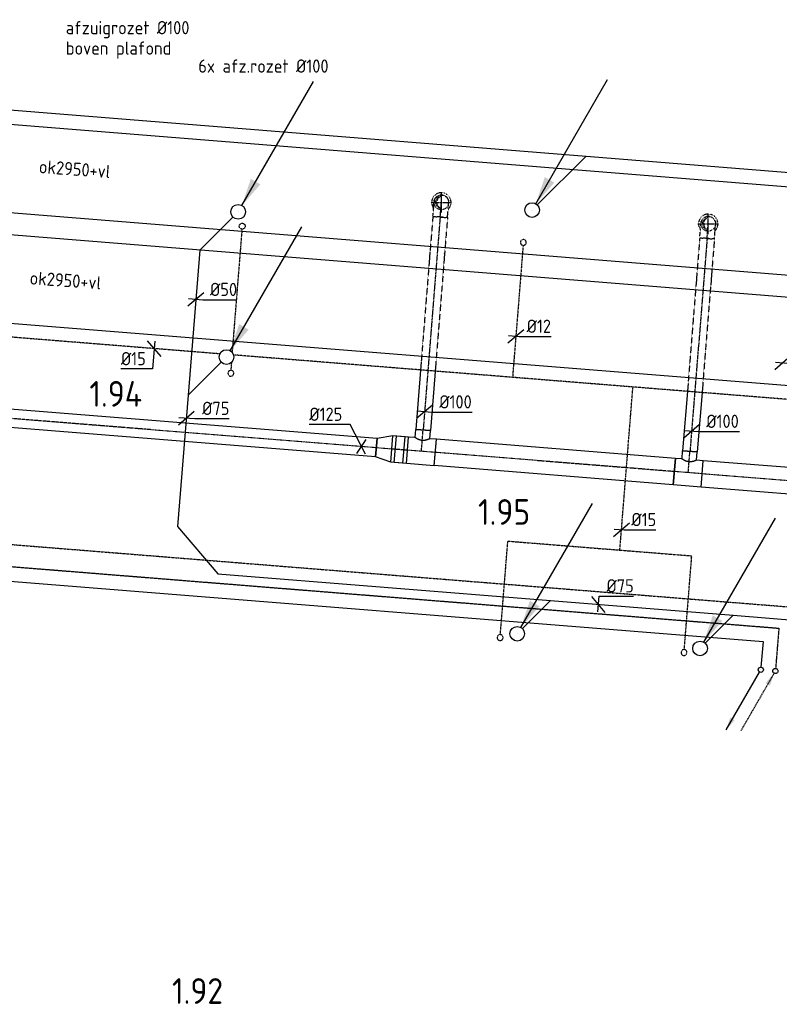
# Model space of a CAD drawing. Header units: millimetres. Extents: x -2733 to 48660, y -299 to 65852.
# Tile 43 of 44: x 10274 to 15446, y 58309 to 65012. Entities that reach past the tile are written whole.
import ezdxf

# ---------------------------------------------------------------- set-up
doc = ezdxf.new("R2010")
doc.units = ezdxf.units.MM
for name, pattern in [('2322107', [2000, 1000, 1000]), ('2322107_a', [2000, 1000, 1000]), ('2322108', [7, 5, -2]), ('2322108_a', [7, 5, -2]), ('2322109', [10, 5, -2, 1, -2]), ('2322121', [2000, 1000, 1000]), ('2322121_a', [2000, 1000, 1000]), ('CENTER2', [28.575, 19.05, -3.175, 3.175, -3.175]), ('SMALL_DASH', [1.5, 0.5, -1])]:
    doc.linetypes.add(name, pattern=pattern)
for name, color, linetype in [('bTuwkundig', 7, 'Continuous'), ('WL524---', 4, '2322121'), ('WL531---', 5, '2322109'), ('WL561---_AANVOER', 1, '2322107'), ('WL561---_RETOUR', 5, '2322108'), ('WL570---_RETOUR_D', 4, 'Continuous'), ('WL570---_RETOUR_HL', 1, 'CENTER2'), ('WL570---_RETOUR_RST', 4, 'Continuous'), ('WL570---_TOEVOER_D', 3, 'Continuous'), ('WM524---', 1, 'Continuous'), ('WM531---', 1, 'Continuous'), ('WM570---', 1, 'Continuous'), ('WM570---_RETOUR', 1, 'Continuous'), ('WM570---_TOEVOER', 1, 'Continuous')]:
    doc.layers.add(name, color=color, linetype=linetype)
doc.styles.add('STABICAD-018', font='ISOCP.SHX', dxfattribs={"height": 90})
doc.styles.add('STABICAD-035', font='ISOCP.SHX', dxfattribs={"height": 175})

# ---------------------------------------------------------------- blocks, each defined once
blk = doc.blocks.new('*U715')
at = {"color": 0, "linetype": 'Continuous'}
for p, q in [((5, 300, -3125), (9064.5, 300, -3125)), ((5, -300, -3125), (9064.5, -300, -3125))]:
    blk.add_line(p, q, dxfattribs=at)
at = {"layer": 'WL570---_TOEVOER_D', "color": 2, "style": 'STABICAD-018'}
for tag in ['SECTIONCODE', 'CODE', 'POSITIONCODE']:
    blk.add_attdef(tag, (9549, 63300.5, 3125), '', height=1.8, dxfattribs=at)
blk = doc.blocks.new('*U718')
at = {"color": 0, "linetype": 'Continuous'}
for p, q in [((5, 300, -3125), (9854.2, 300, -3125)), ((5, -300, -3125), (9854.2, -300, -3125))]:
    blk.add_line(p, q, dxfattribs=at)
at = {"layer": 'WL570---_TOEVOER_D', "color": 2, "style": 'STABICAD-018'}
for tag, p in [('CODE', (9330.9, 64070.4, 3125)), ('SECTIONCODE', (13758.8, 63865.4, 3125)), ('POSITIONCODE', (13897.8, 63854.2, 3125))]:
    blk.add_attdef(tag, p, '', height=1.8, dxfattribs=at)
blk = doc.blocks.new('*U797')
at = {"color": 0, "linetype": 'Continuous'}
for p, q in [((-53.8, -45.8), (53.8, 45.8)), ((-49.8, 4), (58, -4.7)), ((58, -4.7), (291.8, -4.7))]:
    blk.add_line(p, q, dxfattribs=at)
at = {"color": 0, "linetype": 'Continuous', "style": 'STABICAD-018'}
blk.add_text('%%c75', height=90, dxfattribs=at).set_placement((108, 20.3))
at = {"layer": 'WL570---_TOEVOER_D', "color": 2, "style": 'STABICAD-018'}
blk.add_attdef('CODE', (11408.6, 62300.6), '', height=1.8, dxfattribs=at)
blk = doc.blocks.new('*U796')
at = {"color": 0, "linetype": 'Continuous'}
for p, q in [((-53.8, -45.8), (53.8, 45.8)), ((-49.8, 4), (46.7, -3.7)), ((46.7, -3.7), (276.7, -3.7))]:
    blk.add_line(p, q, dxfattribs=at)
at = {"color": 0, "linetype": 'Continuous', "style": 'STABICAD-018'}
blk.add_text('%%c50', height=90, dxfattribs=at).set_placement((96.7, 21.3))
at = {"layer": 'WL570---_TOEVOER_D', "color": 2, "style": 'STABICAD-018'}
blk.add_attdef('CODE', (11473.5, 63109.3), '', height=1.8, dxfattribs=at)
blk = doc.blocks.new('*U795')
at = {"color": 0, "linetype": 'Continuous'}
for p, q in [((45.8, -53.8), (-45.8, 53.8)), ((-4, -49.8), (4.6, 56.7)), ((4.6, 56.7), (238.3, 56.7))]:
    blk.add_line(p, q, dxfattribs=at)
at = {"color": 0, "linetype": 'Continuous', "style": 'STABICAD-018'}
blk.add_text('%%c75', height=90, dxfattribs=at).set_placement((54.6, 81.7))
at = {"layer": 'WL570---_TOEVOER_D', "color": 2, "style": 'STABICAD-018'}
blk.add_attdef('CODE', (14214.7, 61031.2), '', height=1.8, dxfattribs=at)
blk = doc.blocks.new('*U713')
at = {"linetype": '2322121'}
blk.add_hatch(color=2, dxfattribs=at).paths.add_polyline_path([(25, 43.3), (86.3, 224.4), (151.2, 186.9)], flags=0)
at = {"color": 2, "linetype": '2322121_a'}
blk.add_line((25, 43.3, 3000), (512.5, 887.7, 3000), dxfattribs=at)
at = {"color": 0, "linetype": '2322121'}
blk.add_line((0, 0), (0, 0, 3000), dxfattribs=at)
blk.add_circle((0, 0, 3000), 50, dxfattribs=at)
at = {"color": 2, "linetype": '2322121'}
blk.add_circle((0, 0, 3000), 50, dxfattribs=at)
at = {"layer": 'WL570---_TOEVOER_D', "color": 2, "style": 'STABICAD-018'}
for tag, p in [('SECTIONCODE', (13661.5, 60981.6, 1499.5)), ('CODE', (13661.5, 60931.6)), ('POSITIONCODE', (13661.5, 60981.6, 1499.5)), ('FLOORCODE', (13711.5, 60831.6))]:
    blk.add_attdef(tag, p, '', height=1.8, dxfattribs=at)
blk = doc.blocks.new('*U712')
at = {"linetype": '2322121'}
blk.add_hatch(color=2, dxfattribs=at).paths.add_polyline_path([(25, 43.3), (86.3, 224.4), (151.2, 186.9)], flags=0)
at = {"color": 2, "linetype": '2322121_a'}
blk.add_line((25, 43.3, 3000), (512.5, 887.7, 3000), dxfattribs=at)
at = {"color": 0, "linetype": '2322121'}
blk.add_line((0, 0), (0, 0, 3000), dxfattribs=at)
blk.add_circle((0, 0, 3000), 50, dxfattribs=at)
at = {"color": 2, "linetype": '2322121'}
blk.add_circle((0, 0, 3000), 50, dxfattribs=at)
at = {"layer": 'WL570---_TOEVOER_D', "color": 2, "style": 'STABICAD-018'}
for tag, p in [('SECTIONCODE', (14906.4, 60881.7, 1499.5)), ('POSITIONCODE', (14906.4, 60881.7, 1499.5)), ('CODE', (14906.4, 60831.7)), ('FLOORCODE', (14956.4, 60731.7))]:
    blk.add_attdef(tag, p, '', height=1.8, dxfattribs=at)
blk = doc.blocks.new('*U710')
at = {"linetype": '2322121'}
blk.add_hatch(color=2, dxfattribs=at).paths.add_polyline_path([(25, 43.3), (86.3, 224.4), (151.2, 186.9)], flags=0)
at = {"color": 2, "linetype": '2322121_a'}
blk.add_line((25, 43.3, 3000), (512.5, 887.7, 3000), dxfattribs=at)
at = {"color": 0, "linetype": '2322121'}
blk.add_line((0, 0), (0, 0, 3000), dxfattribs=at)
blk.add_circle((0, 0, 3000), 50, dxfattribs=at)
at = {"color": 2, "linetype": '2322121'}
blk.add_circle((0, 0, 3000), 50, dxfattribs=at)
at = {"layer": 'WL570---_TOEVOER_D', "color": 2, "style": 'STABICAD-018'}
for tag, p in [('SECTIONCODE', (11761.8, 63853.8, 1499.5)), ('POSITIONCODE', (11761.8, 63853.8, 1499.5)), ('CODE', (11761.8, 63803.8)), ('FLOORCODE', (11811.8, 63703.8))]:
    blk.add_attdef(tag, p, '', height=1.8, dxfattribs=at)
blk = doc.blocks.new('*U711')
at = {"linetype": '2322121'}
blk.add_hatch(color=2, dxfattribs=at).paths.add_polyline_path([(25, 43.3), (86.3, 224.4), (151.2, 186.9)], flags=0)
at = {"color": 2, "linetype": '2322121_a'}
blk.add_line((25, 43.3, 3000), (512.5, 887.7, 3000), dxfattribs=at)
at = {"color": 0, "linetype": '2322121'}
blk.add_line((0, 0), (0, 0, 3000), dxfattribs=at)
blk.add_circle((0, 0, 3000), 50, dxfattribs=at)
at = {"color": 2, "linetype": '2322121'}
blk.add_circle((0, 0, 3000), 50, dxfattribs=at)
at = {"layer": 'WL570---_TOEVOER_D', "color": 2, "style": 'STABICAD-018'}
for tag, p in [('SECTIONCODE', (11682.5, 62865, 1499.5)), ('CODE', (11682.5, 62815)), ('POSITIONCODE', (11682.5, 62865, 1499.5)), ('FLOORCODE', (11732.5, 62715))]:
    blk.add_attdef(tag, p, '', height=1.8, dxfattribs=at)
blk = doc.blocks.new('*U709')
at = {"color": 0, "linetype": '2322121'}
blk.add_line((0, 0), (468.9, 0, 0), dxfattribs=at)
at = {"layer": 'WL570---_TOEVOER_D', "color": 2, "style": 'STABICAD-018'}
for tag, p in [('SECTIONCODE', (13857.7, 64022.9, 0)), ('POSITIONCODE', (13857.7, 64022.9, 0)), ('CODE', (13798.3, 63751.4, 0))]:
    blk.add_attdef(tag, p, '', height=1.8, dxfattribs=at)
blk = doc.blocks.new('*U702')
at = {"linetype": '2322121'}
blk.add_hatch(color=2, dxfattribs=at).paths.add_polyline_path([(25, 43.3), (86.3, 224.4), (151.2, 186.9)], flags=0)
at = {"color": 2, "linetype": '2322121_a'}
blk.add_line((25, 43.3, 3000), (512.5, 887.7, 3000), dxfattribs=at)
at = {"color": 0, "linetype": '2322121'}
blk.add_line((0, 0), (0, 0, 3000), dxfattribs=at)
blk.add_circle((0, 0, 3000), 50, dxfattribs=at)
at = {"color": 2, "linetype": '2322121'}
blk.add_circle((0, 0, 3000), 50, dxfattribs=at)
at = {"layer": 'WL570---_TOEVOER_D', "color": 2, "style": 'STABICAD-018'}
for tag, p in [('SECTIONCODE', (13762.9, 63866, 1499.5)), ('CODE', (13762.9, 63816)), ('POSITIONCODE', (13762.9, 63866, 1499.5)), ('FLOORCODE', (13812.9, 63716))]:
    blk.add_attdef(tag, p, '', height=1.8, dxfattribs=at)
blk = doc.blocks.new('*U701')
at = {"linetype": '2322107'}
blk.add_hatch(color=2, dxfattribs=at).paths.add_polyline_path([(-236.2, -409.2), (-207.7, -324.7), (-177.3, -342.2)], flags=0)
at = {"color": 0, "linetype": '2322107'}
blk.add_line((0, 0), (0, 0, 1), dxfattribs=at)
at = {"color": 2, "linetype": '2322107_a'}
blk.add_line((-236.2, -409.2, 1), (-8.8, -15.2, 1), dxfattribs=at)
at = {"color": 2, "linetype": '2322107'}
blk.add_circle((0, 0, 1), 17.5, dxfattribs=at)
at = {"layer": 'WL570---_TOEVOER_D', "color": 2, "style": 'STABICAD-018'}
for tag, p in [('SECTIONCODE', (15319.4, 60736.3, 149)), ('POSITIONCODE', (15319.4, 60736.3, 149)), ('CODE', (15319.4, 60686.3, -1)), ('FLOORCODE', (15369.4, 60586.3, -1))]:
    blk.add_attdef(tag, p, '', height=1.2, dxfattribs=at)
blk = doc.blocks.new('*U705')
at = {"linetype": '2322108'}
blk.add_hatch(color=2, dxfattribs=at).paths.add_polyline_path([(-8.8, -15.2), (-37.3, -99.7), (-67.7, -82.2)], flags=0)
at = {"color": 0, "linetype": '2322108'}
blk.add_line((0, 0), (0, 0, 1), dxfattribs=at)
at = {"color": 2, "linetype": '2322108_a'}
blk.add_line((-8.8, -15.2, 1), (-236.2, -409.2, 1), dxfattribs=at)
at = {"color": 2, "linetype": '2322108'}
blk.add_circle((0, 0, 1), 17.5, dxfattribs=at)
at = {"layer": 'WL570---_TOEVOER_D', "color": 2, "style": 'STABICAD-018'}
for tag, p in [('SECTIONCODE', (15419.1, 60728.3, 149)), ('POSITIONCODE', (15419.1, 60728.3, 149)), ('CODE', (15419.1, 60678.3, -1)), ('FLOORCODE', (15469.1, 60578.3, -1))]:
    blk.add_attdef(tag, p, '', height=1.2, dxfattribs=at)
blk = doc.blocks.new('*U740')
at = {"color": 2, "linetype": 'SMALL_DASH'}
for p, q in [((0, 50, -2750), (244.1, 50, -2750)), ((0, -50, -2750), (0, 50, -2750)), ((314.1, 50, -2750), (994.1, 50, -2750)), ((0, -50, -2750), (244.1, -50, -2750)), ((314.1, -50, -2750), (994.1, -50, -2750))]:
    blk.add_line(p, q, dxfattribs=at)
at = {"color": 0, "linetype": 'SMALL_DASH'}
for p, q in [((244.1, 50, -2750), (243.1, 50, -2750)), ((314.1, 50, -2750), (315.1, 50, -2750)), ((994.1, 50, -2750), (993.1, 50, -2750)), ((244.1, -50, -2750), (243.1, -50, -2750)), ((314.1, -50, -2750), (315.1, -50, -2750)), ((994.1, -50, -2750), (993.1, -50, -2750))]:
    blk.add_line(p, q, dxfattribs=at)
at = {"color": 0, "linetype": 'Continuous'}
for p, q in [((244.1, 50, -2750), (314.1, 50, -2750)), ((994.1, 50, -2750), (1453.9, 50, -2750)), ((1453.9, 50, -2750), (1453.9, -50, -2750)), ((244.1, -50, -2750), (314.1, -50, -2750)), ((994.1, -50, -2750), (1453.9, -50, -2750))]:
    blk.add_line(p, q, dxfattribs=at)
at = {"layer": 'WL570---_RETOUR_HL', "linetype": 'CENTER2'}
blk.add_line((0, 0, -2750), (1453.9, 0, -2750), dxfattribs=at)
at = {"layer": 'WL570---_TOEVOER_D', "color": 2, "style": 'STABICAD-018'}
for tag in ['SECTIONCODE', 'CODE', 'POSITIONCODE']:
    blk.add_attdef(tag, (14953.8, 63522.7, 2750), '', height=1.8, dxfattribs=at)
blk = doc.blocks.new('*U739')
at = {"color": 2, "linetype": 'SMALL_DASH'}
for p, q in [((0, 50, -2750), (244, 50, -2750)), ((0, -50, -2750), (0, 50, -2750)), ((314, 50, -2750), (994, 50, -2750)), ((0, -50, -2750), (244, -50, -2750)), ((314, -50, -2750), (994, -50, -2750))]:
    blk.add_line(p, q, dxfattribs=at)
at = {"color": 0, "linetype": 'SMALL_DASH'}
for p, q in [((244, 50, -2750), (243, 50, -2750)), ((314, 50, -2750), (315, 50, -2750)), ((994, 50, -2750), (993, 50, -2750)), ((244, -50, -2750), (243, -50, -2750)), ((314, -50, -2750), (315, -50, -2750)), ((994, -50, -2750), (993, -50, -2750))]:
    blk.add_line(p, q, dxfattribs=at)
at = {"color": 0, "linetype": 'Continuous'}
for p, q in [((244, 50, -2750), (314, 50, -2750)), ((994, 50, -2750), (1454.3, 50, -2750)), ((1454.3, 50, -2750), (1454.3, -50, -2750)), ((244, -50, -2750), (314, -50, -2750)), ((994, -50, -2750), (1454.3, -50, -2750))]:
    blk.add_line(p, q, dxfattribs=at)
at = {"layer": 'WL570---_RETOUR_HL', "linetype": 'CENTER2'}
blk.add_line((0, 0, -2750), (1454.3, 0, -2750), dxfattribs=at)
at = {"layer": 'WL570---_TOEVOER_D', "color": 2, "style": 'STABICAD-018'}
for tag in ['CODE', 'SECTIONCODE', 'POSITIONCODE']:
    blk.add_attdef(tag, (13137, 63668.5, 2750), '', height=1.8, dxfattribs=at)
blk = doc.blocks.new('*U737')
at = {"color": 2, "linetype": 'SMALL_DASH'}
blk.add_arc((0, 0, -2400), 66, 314.66359, 216.1617, dxfattribs=at)
at = {"layer": 'WL570---_TOEVOER_D', "color": 2, "style": 'STABICAD-018'}
for tag, p in [('CODE', (14961.8, 63722.4, 2400)), ('SECTIONCODE', (14961.8, 63622.4, 2400)), ('MATERIALCODE', (14961.8, 63622.4, 2400)), ('POSITIONCODE', (14961.8, 63622.4, 2400)), ('FLOWPREFIX', (15184.3, 63582.4, 2400)), ('FLOW', (15206.8, 63582.4, 2400)), ('FLOWSUFFIX', (15229.3, 63582.4, 2400))]:
    blk.add_attdef(tag, p, '', height=1.8, dxfattribs=at)
at = {"layer": 'WL570---_TOEVOER_D', "color": 1, "style": 'STABICAD-018'}
blk.add_attdef('PRODUCTCODE', (14761.8, 63662.4, 2400), '', height=1.8, dxfattribs=at)
blk = doc.blocks.new('*U736')
at = {"color": 2, "linetype": 'SMALL_DASH'}
blk.add_arc((0, 0, -2400), 66, 314.66359, 216.1617, dxfattribs=at)
at = {"layer": 'WL570---_TOEVOER_D', "color": 1, "style": 'STABICAD-018'}
blk.add_attdef('PRODUCTCODE', (12945, 63808.2, 2400), '', height=1.8, dxfattribs=at)
at = {"layer": 'WL570---_TOEVOER_D', "color": 2, "style": 'STABICAD-018'}
for tag, p in [('CODE', (13145, 63868.2, 2400)), ('SECTIONCODE', (13145, 63768.2, 2400)), ('MATERIALCODE', (13145, 63768.2, 2400)), ('POSITIONCODE', (13145, 63768.2, 2400)), ('FLOWPREFIX', (13367.5, 63728.2, 2400)), ('FLOW', (13390, 63728.2, 2400)), ('FLOWSUFFIX', (13412.5, 63728.2, 2400))]:
    blk.add_attdef(tag, p, '', height=1.8, dxfattribs=at)
blk = doc.blocks.new('*U726')
at = {"color": 0, "linetype": 'Continuous'}
for p, q in [((0, 90, -2750), (1818.2, 90, -2750)), ((0, -90, -2750), (0, 90, -2750)), ((1818.2, 90, -2750), (1818.2, -90, -2750)), ((0, -90, -2750), (1818.2, -90, -2750))]:
    blk.add_line(p, q, dxfattribs=at)
at = {"layer": 'WL570---_RETOUR_HL', "linetype": 'CENTER2'}
blk.add_line((0, 0, -2750), (1818.2, 0, -2750), dxfattribs=at)
at = {"layer": 'WL570---_TOEVOER_D', "color": 2, "style": 'STABICAD-018'}
for tag in ['SECTIONCODE', 'CODE', 'POSITIONCODE']:
    blk.add_attdef(tag, (16733.3, 61775.2, 2750), '', height=1.8, dxfattribs=at)
blk = doc.blocks.new('*U724')
at = {"color": 0, "linetype": 'Continuous'}
for p, q in [((0, 90, -2750), (1632.1, 90, -2750)), ((0, -90, -2750), (0, 90, -2750)), ((1632.1, 90, -2750), (1632.1, -90, -2750)), ((0, -90, -2750), (1632.1, -90, -2750))]:
    blk.add_line(p, q, dxfattribs=at)
at = {"layer": 'WL570---_RETOUR_HL', "linetype": 'CENTER2'}
blk.add_line((0, 0, -2750), (1632.1, 0, -2750), dxfattribs=at)
at = {"layer": 'WL570---_TOEVOER_D', "color": 2, "style": 'STABICAD-018'}
for tag in ['CODE', 'SECTIONCODE', 'POSITIONCODE']:
    blk.add_attdef(tag, (14730.9, 61935.5, 2750), '', height=1.8, dxfattribs=at)
blk = doc.blocks.new('*U744')
at = {"color": 0, "linetype": 'Continuous'}
for p, q in [((-95.3, 90, -2750), (95.3, 90, -2750)), ((-95.3, 90, -2750), (-95.3, -90, -2750)), ((95.3, 90, -2750), (95.3, -90, -2750)), ((-95.3, -90, -2750), (-50, -90, -2750)), ((-50, -90, -2750), (-50, -146.1, -2750)), ((50, -90, -2750), (95.3, -90, -2750)), ((50, -90, -2750), (50, -146.1, -2750)), ((50, -146.1, -2750), (-50, -146.1, -2750))]:
    blk.add_line(p, q, dxfattribs=at)
blk.add_spline([(-49.7, -89.9, -2750), (-49, -89.4, -2750), (-47.7, -88.7, -2750), (-45.9, -87.8, -2750), (-43.7, -86.7, -2750), (-41, -85.3, -2750), (-37.9, -83.9, -2750), (-34.4, -82.4, -2750), (-30.6, -80.8, -2750), (-26.4, -79.4, -2750), (-22, -78, -2750), (-17.4, -76.8, -2750), (-12.5, -75.9, -2750), (-7.6, -75.2, -2750), (-2.5, -74.9, -2750), (2.5, -74.9, -2750), (7.6, -75.2, -2750), (12.5, -75.9, -2750), (17.4, -76.8, -2750), (22, -78, -2750), (26.4, -79.4, -2750), (30.6, -80.8, -2750), (34.4, -82.4, -2750), (37.9, -83.9, -2750), (41, -85.3, -2750), (43.7, -86.7, -2750), (45.9, -87.8, -2750), (47.7, -88.7, -2750), (49, -89.4, -2750), (49.7, -89.9, -2750), (50, -90, -2750)], degree=3, dxfattribs=at)
at = {"layer": 'WL570---_RETOUR_HL', "linetype": 'CENTER2'}
for p, q in [((0, 0, -2750), (0, -146.1, -2750)), ((-95.3, 0, -2750), (95.3, 0, -2750))]:
    blk.add_line(p, q, dxfattribs=at)
at = {"layer": 'WL570---_TOEVOER_D', "color": 2, "style": 'STABICAD-018'}
for tag in ['CODE', 'SECTIONCODE', 'POSITIONCODE']:
    blk.add_attdef(tag, (14825.9, 61927.8, 2750), '', height=1.8, dxfattribs=at)
blk = doc.blocks.new('*U746')
at = {"color": 0, "linetype": 'Continuous'}
for p, q in [((-95.3, 90, -2750), (95.3, 90, -2750)), ((-95.3, 90, -2750), (-95.3, -90, -2750)), ((95.3, 90, -2750), (95.3, -90, -2750)), ((-95.3, -90, -2750), (-50, -90, -2750)), ((-50, -90, -2750), (-50, -146.1, -2750)), ((50, -90, -2750), (95.3, -90, -2750)), ((50, -90, -2750), (50, -146.1, -2750)), ((50, -146.1, -2750), (-50, -146.1, -2750))]:
    blk.add_line(p, q, dxfattribs=at)
blk.add_spline([(-49.7, -89.9, -2750), (-49, -89.4, -2750), (-47.7, -88.7, -2750), (-45.9, -87.8, -2750), (-43.7, -86.7, -2750), (-41, -85.3, -2750), (-37.9, -83.9, -2750), (-34.4, -82.4, -2750), (-30.6, -80.8, -2750), (-26.4, -79.4, -2750), (-22, -78, -2750), (-17.4, -76.8, -2750), (-12.5, -75.9, -2750), (-7.6, -75.2, -2750), (-2.5, -74.9, -2750), (2.5, -74.9, -2750), (7.6, -75.2, -2750), (12.5, -75.9, -2750), (17.4, -76.8, -2750), (22, -78, -2750), (26.4, -79.4, -2750), (30.6, -80.8, -2750), (34.4, -82.4, -2750), (37.9, -83.9, -2750), (41, -85.3, -2750), (43.7, -86.7, -2750), (45.9, -87.8, -2750), (47.7, -88.7, -2750), (49, -89.4, -2750), (49.7, -89.9, -2750), (50, -90, -2750)], degree=3, dxfattribs=at)
at = {"layer": 'WL570---_RETOUR_HL', "linetype": 'CENTER2'}
for p, q in [((0, 0, -2750), (0, -146.1, -2750)), ((-95.3, 0, -2750), (95.3, 0, -2750))]:
    blk.add_line(p, q, dxfattribs=at)
at = {"layer": 'WL570---_TOEVOER_D', "color": 2, "style": 'STABICAD-018'}
for tag in ['CODE', 'SECTIONCODE', 'POSITIONCODE']:
    blk.add_attdef(tag, (13009, 62073.2, 2750), '', height=1.8, dxfattribs=at)
blk = doc.blocks.new('*U750')
at = {"color": 0, "linetype": 'Continuous'}
for p, q in [((-53.1, 90, -2750), (29.7, 90, -2750)), ((-53.1, 90, -2750), (-53.1, -90, -2750)), ((-29.7, 90, -2750), (53.1, 90, -2750)), ((-29.7, 90, -2750), (-29.7, -90, -2750)), ((29.7, 90, -2750), (29.7, -90, -2750)), ((53.1, 90, -2750), (53.1, -90, -2750)), ((-53.1, -90, -2750), (29.7, -90, -2750)), ((-29.7, -90, -2750), (53.1, -90, -2750))]:
    blk.add_line(p, q, dxfattribs=at)
at = {"layer": 'WL570---_RETOUR_HL', "linetype": 'CENTER2'}
blk.add_line((-53.1, 0, -2750), (53.1, 0, -2750), dxfattribs=at)
at = {"layer": 'WL570---_TOEVOER_D', "color": 2, "style": 'STABICAD-018'}
for tag in ['CODE', 'SECTIONCODE', 'POSITIONCODE']:
    blk.add_attdef(tag, (12861.1, 62085.1, 2750), '', height=1.8, dxfattribs=at)
blk = doc.blocks.new('*U756')
at = {"color": 0, "linetype": 'Continuous'}
for p, q in [((0, 90, -2750), (106.1, 62.5, -2750)), ((0, 90, -2750), (0, -90, -2750)), ((106.1, 62.5, -2750), (106.1, -62.5, -2750)), ((0, -90, -2750), (106.1, -62.5, -2750))]:
    blk.add_line(p, q, dxfattribs=at)
at = {"layer": 'WL570---_RETOUR_HL', "linetype": 'CENTER2'}
blk.add_line((0, 0, -2750), (106.1, 0, -2750), dxfattribs=at)
for centre in [(0, 0, -2750), (106.1, 0, -2750)]:
    blk.add_circle(centre, 0.0125, dxfattribs=at)
at = {"layer": 'WL570---_TOEVOER_D', "color": 2, "style": 'STABICAD-018'}
for tag, p in [('CODE', (12808.1, 62189.3, 2750)), ('SECTIONCODE', (12808.1, 62089.3, 2750)), ('POSITIONCODE', (12808.1, 62089.3, 2750))]:
    blk.add_attdef(tag, p, '', height=1.8, dxfattribs=at)
blk = doc.blocks.new('*U735')
at = {"color": 0, "linetype": 'Continuous'}
for p, q in [((0, 62.5, -2750), (3106.1, 62.5, -2750)), ((0, -62.5, -2750), (0, 62.5, -2750)), ((3106.1, 62.5, -2750), (3106.1, -62.5, -2750)), ((0, -62.5, -2750), (3106.1, -62.5, -2750))]:
    blk.add_line(p, q, dxfattribs=at)
at = {"layer": 'WL570---_RETOUR_HL', "linetype": 'CENTER2'}
blk.add_line((0, 0, -2750), (3106.1, 0, -2750), dxfattribs=at)
at = {"layer": 'WL570---_TOEVOER_D', "color": 2, "style": 'STABICAD-018'}
for tag in ['CODE', 'SECTIONCODE', 'POSITIONCODE']:
    blk.add_attdef(tag, (12702.4, 62097.8, 2750), '', height=1.8, dxfattribs=at)
blk = doc.blocks.new('*U695')
at = {"color": 2, "linetype": 'SMALL_DASH'}
for p, q in [((-100, 50, -2750), (-86.8, 50, -2750)), ((-100, -50, -2750), (-100, 50, -2750)), ((-86.8, 50, -2750), (-61.4, 50, -2750)), ((-61.4, 50, -2750), (-38.6, 50, -2750)), ((-38.6, 50, -2750), (-20, 50, -2750)), ((-20, 50, -2750), (-6.8, 50, -2750)), ((-6.8, 50, -2750), (0, 50, -2750)), ((-100, -50, -2750), (-86.8, -50, -2750)), ((-86.8, -50, -2750), (-61.4, -50, -2750)), ((-61.4, -50, -2750), (-38.6, -50, -2750)), ((-38.6, -50, -2750), (-20, -50, -2750)), ((-20, -50, -2750), (-6.8, -50, -2750)), ((-6.8, -50, -2750), (0, -50, -2750))]:
    blk.add_line(p, q, dxfattribs=at)
blk.add_arc((0, 0, -2750), 50, 270, 90, dxfattribs=at)
at = {"layer": 'WL570---_RETOUR_HL', "linetype": 'CENTER2'}
blk.add_line((-100, 0, -2750), (0, 0, -2750), dxfattribs=at)
at = {"layer": 'WL570---_TOEVOER_D', "color": 2, "style": 'STABICAD-018'}
for tag in ['CODE', 'SECTIONCODE', 'POSITIONCODE']:
    blk.add_attdef(tag, (13145, 63768.2, 2750), '', height=1.8, dxfattribs=at)
blk = doc.blocks.new('*U734')
at = {"layer": 'WL570---_RETOUR_HL', "linetype": 'CENTER2'}
for p, q in [((-5.6, 69.8), (5.6, -69.8)), ((69.8, 5.6), (-69.8, -5.6))]:
    blk.add_line(p, q, dxfattribs=at)
at = {"layer": 'WL570---_RETOUR_HL', "linetype": 'SMALL_DASH'}
blk.add_circle((0, 0, -2650), 50, dxfattribs=at)
at = {"layer": 'WL570---_RETOUR_HL', "linetype": 'CENTER2'}
blk.add_circle((0, 0, -2650), 0.0125, dxfattribs=at)
at = {"layer": 'WL570---_RETOUR_HL', "linetype": 'SMALL_DASH'}
for centre, radius, start, end in [((0, 0, -2650), 40, 274.58735, 94.58735), ((-9.5, -0.8, -2650), 41.1, 287.93853, 81.23618)]:
    blk.add_arc(centre, radius, start, end, dxfattribs=at)
at = {"layer": 'WL570---_TOEVOER_D', "color": 2, "style": 'STABICAD-018'}
for tag in ['CODE', 'SECTIONCODE', 'POSITIONCODE']:
    blk.add_attdef(tag, (13145, 63768.2, 2650), '', height=1.8, dxfattribs=at)
blk = doc.blocks.new('*U694')
at = {"color": 2, "linetype": 'SMALL_DASH'}
for p, q in [((-100, 50, -2750), (-86.8, 50, -2750)), ((-100, -50, -2750), (-100, 50, -2750)), ((-86.8, 50, -2750), (-61.4, 50, -2750)), ((-61.4, 50, -2750), (-38.6, 50, -2750)), ((-38.6, 50, -2750), (-20, 50, -2750)), ((-20, 50, -2750), (-6.8, 50, -2750)), ((-6.8, 50, -2750), (0, 50, -2750)), ((-100, -50, -2750), (-86.8, -50, -2750)), ((-86.8, -50, -2750), (-61.4, -50, -2750)), ((-61.4, -50, -2750), (-38.6, -50, -2750)), ((-38.6, -50, -2750), (-20, -50, -2750)), ((-20, -50, -2750), (-6.8, -50, -2750)), ((-6.8, -50, -2750), (0, -50, -2750))]:
    blk.add_line(p, q, dxfattribs=at)
blk.add_arc((0, 0, -2750), 50, 270, 90, dxfattribs=at)
at = {"layer": 'WL570---_RETOUR_HL', "linetype": 'CENTER2'}
blk.add_line((-100, 0, -2750), (0, 0, -2750), dxfattribs=at)
at = {"layer": 'WL570---_TOEVOER_D', "color": 2, "style": 'STABICAD-018'}
for tag in ['SECTIONCODE', 'CODE', 'POSITIONCODE']:
    blk.add_attdef(tag, (14961.8, 63622.4, 2750), '', height=1.8, dxfattribs=at)
blk = doc.blocks.new('*U723')
at = {"layer": 'WL570---_RETOUR_HL', "linetype": 'CENTER2'}
for p, q in [((-5.6, 69.8), (5.6, -69.8)), ((69.8, 5.6), (-69.8, -5.6))]:
    blk.add_line(p, q, dxfattribs=at)
at = {"layer": 'WL570---_RETOUR_HL', "linetype": 'SMALL_DASH'}
blk.add_circle((0, 0, -2650), 50, dxfattribs=at)
at = {"layer": 'WL570---_RETOUR_HL', "linetype": 'CENTER2'}
blk.add_circle((0, 0, -2650), 0.0125, dxfattribs=at)
at = {"layer": 'WL570---_RETOUR_HL', "linetype": 'SMALL_DASH'}
for centre, radius, start, end in [((0, 0, -2650), 40, 274.58735, 94.58735), ((-9.5, -0.8, -2650), 41.1, 287.93853, 81.23618)]:
    blk.add_arc(centre, radius, start, end, dxfattribs=at)
at = {"layer": 'WL570---_TOEVOER_D', "color": 2, "style": 'STABICAD-018'}
for tag in ['SECTIONCODE', 'CODE', 'POSITIONCODE']:
    blk.add_attdef(tag, (14961.8, 63622.4, 2650), '', height=1.8, dxfattribs=at)
blk = doc.blocks.new('*U789')
at = {"color": 0, "linetype": 'Continuous'}
for p, q in [((-53.8, -45.8, -2750), (53.8, 45.8, -2750)), ((-49.8, 4, -2750), (49.8, -4, -2750)), ((49.8, -4, -2750), (324.9, -4, -2750))]:
    blk.add_line(p, q, dxfattribs=at)
at = {"color": 0, "linetype": 'Continuous', "style": 'STABICAD-018'}
blk.add_text('%%c100', height=90, dxfattribs=at).set_placement((99.8, 21, -2750))
at = {"layer": 'WL570---_TOEVOER_D', "color": 2, "style": 'STABICAD-018'}
blk.add_attdef('CODE', (14848.7, 62211.9, 2750), '', height=1.8, dxfattribs=at)
blk = doc.blocks.new('*U788')
at = {"color": 0, "linetype": 'Continuous'}
for p, q in [((-53.8, -45.8, -2750), (53.8, 45.8, -2750)), ((-49.8, 4, -2750), (49.8, -4, -2750)), ((49.8, -4, -2750), (324.9, -4, -2750))]:
    blk.add_line(p, q, dxfattribs=at)
at = {"color": 0, "linetype": 'Continuous', "style": 'STABICAD-018'}
blk.add_text('%%c100', height=90, dxfattribs=at).set_placement((99.8, 21, -2750))
at = {"layer": 'WL570---_TOEVOER_D', "color": 2, "style": 'STABICAD-018'}
blk.add_attdef('CODE', (13030.7, 62344.3, 2750), '', height=1.8, dxfattribs=at)
blk = doc.blocks.new('*U787')
at = {"color": 0, "linetype": 'Continuous'}
for p, q in [((-76.7, 150, -2750), (-355.4, 150, -2750)), ((26.7, -52.3, -2750), (-76.7, 150, -2750)), ((-31.8, -47.6, -2750), (31.8, 47.6, -2750))]:
    blk.add_line(p, q, dxfattribs=at)
at = {"color": 0, "linetype": 'Continuous', "style": 'STABICAD-018'}
blk.add_text('%%c125', height=90, dxfattribs=at).set_placement((-355.4, 175, -2750))
at = {"layer": 'WL570---_TOEVOER_D', "color": 2, "style": 'STABICAD-018'}
blk.add_attdef('CODE', (12601.6, 62105.9, 2750), '', height=1.8, dxfattribs=at)
blk = doc.blocks.new('*U772')
at = {"color": 0, "linetype": '2322109'}
blk.add_arc((0, 0), 20, 268.27863, 262.54666, dxfattribs=at)
at = {"layer": 'WL570---_TOEVOER_D', "color": 2, "style": 'STABICAD-018'}
for tag in ['CODE', 'CODE2', 'SECTIONCODE', 'INDICATIONTEXT', 'POSITIONCODE', 'LABEL']:
    blk.add_attdef(tag, (13703.3, 63495.6), '', height=1.2, dxfattribs=at)
at = {"layer": 'WL570---_TOEVOER_D', "color": 1, "style": 'STABICAD-018'}
blk.add_attdef('PRODUCTCODE', (13703.3, 63495.6), '', height=1.8, dxfattribs=at)
blk = doc.blocks.new('*U767')
at = {"color": 0, "linetype": '2322109'}
blk.add_circle((0, 0), 20, dxfattribs=at)
at = {"layer": 'WL570---_TOEVOER_D', "color": 2, "style": 'STABICAD-018'}
for tag in ['CODE', 'CODE2', 'SECTIONCODE', 'INDICATIONTEXT', 'LABEL', 'POSITIONCODE']:
    blk.add_attdef(tag, (11789.3, 63606.1), '', height=1.2, dxfattribs=at)
at = {"layer": 'WL570---_TOEVOER_D', "color": 1, "style": 'STABICAD-018'}
blk.add_attdef('PRODUCTCODE', (11789.3, 63606.1), '', height=1.8, dxfattribs=at)
blk = doc.blocks.new('*U770')
at = {"color": 0, "linetype": '2322109'}
blk.add_arc((0, 0), 20, 88.27863, 82.54666, dxfattribs=at)
at = {"layer": 'WL570---_TOEVOER_D', "color": 2, "style": 'STABICAD-018'}
for tag in ['CODE', 'CODE2', 'SECTIONCODE', 'INDICATIONTEXT', 'LABEL', 'POSITIONCODE']:
    blk.add_attdef(tag, (11712.3, 62605.2), '', height=1.2, dxfattribs=at)
at = {"layer": 'WL570---_TOEVOER_D', "color": 1, "style": 'STABICAD-018'}
blk.add_attdef('PRODUCTCODE', (11712.3, 62605.2), '', height=1.8, dxfattribs=at)
blk = doc.blocks.new('*U808')
at = {"color": 0, "linetype": '2322109'}
blk.add_arc((0, 0), 20, 88.27863, 82.54666, dxfattribs=at)
at = {"layer": 'WL570---_TOEVOER_D', "color": 2, "style": 'STABICAD-018'}
for tag in ['CODE', 'CODE2', 'INDICATIONTEXT', 'LABEL', 'POSITIONCODE', 'SECTIONCODE']:
    blk.add_attdef(tag, (13545, 60805.9), '', height=1.2, dxfattribs=at)
at = {"layer": 'WL570---_TOEVOER_D', "color": 1, "style": 'STABICAD-018'}
blk.add_attdef('PRODUCTCODE', (13545, 60805.9), '', height=1.8, dxfattribs=at)
blk = doc.blocks.new('*U809')
at = {"color": 0, "linetype": '2322109'}
blk.add_arc((0, 0), 20, 88.27863, 82.54666, dxfattribs=at)
at = {"layer": 'WL570---_TOEVOER_D', "color": 2, "style": 'STABICAD-018'}
for tag in ['CODE', 'CODE2', 'SECTIONCODE', 'INDICATIONTEXT', 'LABEL', 'POSITIONCODE']:
    blk.add_attdef(tag, (14797, 60703.9), '', height=1.2, dxfattribs=at)
at = {"layer": 'WL570---_TOEVOER_D', "color": 1, "style": 'STABICAD-018'}
blk.add_attdef('PRODUCTCODE', (14797, 60703.9), '', height=1.8, dxfattribs=at)
blk = doc.blocks.new('*U779')
at = {"color": 0, "linetype": 'Continuous'}
for p, q in [((-53.8, -45.8), (53.8, 45.8)), ((-49.8, 4), (35.8, -2.9)), ((35.8, -2.9), (253.2, -2.9))]:
    blk.add_line(p, q, dxfattribs=at)
at = {"color": 0, "linetype": 'Continuous', "style": 'STABICAD-018'}
blk.add_text('%%c12', height=90, dxfattribs=at).set_placement((85.8, 22.1))
at = {"layer": 'WL570---_TOEVOER_D', "color": 2, "style": 'STABICAD-018'}
blk.add_attdef('CODE', (15468.5, 62676.9), '', height=1.2, dxfattribs=at)
blk = doc.blocks.new('*U778')
at = {"color": 0, "linetype": 'Continuous'}
for p, q in [((-53.8, -45.8), (53.8, 45.8)), ((-49.8, 4), (23.7, -1.9)), ((23.7, -1.9), (241.1, -1.9))]:
    blk.add_line(p, q, dxfattribs=at)
at = {"color": 0, "linetype": 'Continuous', "style": 'STABICAD-018'}
blk.add_text('%%c12', height=90, dxfattribs=at).set_placement((73.7, 23.1))
at = {"layer": 'WL570---_TOEVOER_D', "color": 2, "style": 'STABICAD-018'}
blk.add_attdef('CODE', (13652.1, 62856.9), '', height=1.2, dxfattribs=at)
blk = doc.blocks.new('*U777')
at = {"color": 0, "linetype": 'Continuous'}
for p, q in [((45.8, -53.8), (-45.8, 53.8)), ((4, 49.8), (-11.1, -138.5)), ((-11.1, -138.5), (-226.8, -138.5))]:
    blk.add_line(p, q, dxfattribs=at)
at = {"color": 0, "linetype": 'Continuous', "style": 'STABICAD-018'}
blk.add_text('%%c15', height=90, dxfattribs=at).set_placement((-226.8, -113.5))
at = {"layer": 'WL570---_TOEVOER_D', "color": 2, "style": 'STABICAD-018'}
blk.add_attdef('CODE', (11190.7, 62772.6), '', height=1.2, dxfattribs=at)
blk = doc.blocks.new('*U810')
at = {"color": 0, "linetype": 'Continuous'}
for p, q in [((-53.8, -45.8), (53.8, 45.8)), ((-49.8, 4), (17.2, -1.4)), ((17.2, -1.4), (233, -1.4))]:
    blk.add_line(p, q, dxfattribs=at)
at = {"color": 0, "linetype": 'Continuous', "style": 'STABICAD-018'}
blk.add_text('%%c15', height=90, dxfattribs=at).set_placement((67.2, 23.6))
at = {"layer": 'WL570---_TOEVOER_D', "color": 2, "style": 'STABICAD-018'}
blk.add_attdef('CODE', (14371.3, 61540.5), '', height=1.2, dxfattribs=at)

msp = doc.modelspace()

# ---------------------------------------------------------------- linework, layer by layer
at = {"layer": 'WL524---', "linetype": '2322121'}
for p, q in [((8092.6, 64567.3), (15944.5, 63937.3)), ((11500.3, 63443.6), (11726.4, 63668.6)), ((11500.3, 63443.6), (11421, 62454.9)), ((11421, 62454.9), (11647, 62679.8)), ((11421, 62454.9), (11349.3, 61562.1)), ((11349.3, 61562.1), (11624.4, 61239)), ((11624.4, 61239), (13887.4, 61057.5)), ((13696.9, 60867), (13887.4, 61057.5)), ((13887.4, 61057.5), (15132.2, 60957.6)), ((14941.7, 60767.1), (15132.2, 60957.6)), ((15132.2, 60957.6), (16617, 60838.4))]:
    msp.add_line(p, q, dxfattribs=at)
at = {"layer": 'WL531---', "linetype": '2322109'}
for p, q in [((11787.7, 63586.1), (11720.4, 62747.6)), ((13701.7, 63475.7), (13629.6, 62576.9)), ((11637.4, 62736.8), (8505.2, 62988.1)), ((11713.9, 62625.2), (11718.3, 62680.1)), ((17567.6, 62261), (11730.4, 62729.3)), ((14360.1, 61401.3), (14449.2, 62511.2)), ((9778.2, 61474.6), (18059.4, 60810.1)), ((13546.6, 60825.9), (13597.7, 61462.5)), ((13597.7, 61462.5), (14360.1, 61401.3)), ((14360.1, 61401.3), (14849.8, 61362)), ((14798.6, 60723.9), (14849.8, 61362))]:
    msp.add_line(p, q, dxfattribs=at)
at = {"layer": 'WL561---_AANVOER', "linetype": '2322107'}
for p, q in [((9608.7, 61237.4), (15334.8, 60777.9)), ((15334.8, 60777.9), (15320.8, 60603.7))]:
    msp.add_line(p, q, dxfattribs=at)
at = {"layer": 'WL561---_RETOUR', "linetype": '2322108'}
for p, q in [((9517, 61345.1), (15442.5, 60869.6)), ((15442.5, 60869.6), (15420.5, 60595.7))]:
    msp.add_line(p, q, dxfattribs=at)

# ---------------------------------------------------------------- block references
at = {"layer": 'WL524---', "linetype": '2322121'}
for name, p in [('*U710', (11761.8, 63703.8)), ('*U702', (13762.9, 63716)), ('*U711', (11682.5, 62715)), ('*U713', (13661.5, 60831.6)), ('*U712', (14906.4, 60731.7))]:
    msp.add_blockref(name, p, dxfattribs=at)
at = {"layer": 'WL524---', "linetype": '2322121', "rotation": 45.00000000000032}
msp.add_blockref('*U709', (13798.3, 63751.4, 0), dxfattribs=at)
at = {"layer": 'WL531---', "linetype": '2322109'}
for name, p in [('*U767', (11789.3, 63606.1)), ('*U772', (13703.3, 63495.6)), ('*U770', (11712.3, 62605.2)), ('*U808', (13545, 60805.9)), ('*U809', (14797, 60703.9))]:
    msp.add_blockref(name, p, dxfattribs=at)
at = {"layer": 'WL561---_AANVOER', "linetype": '2322107'}
msp.add_blockref('*U701', (15319.4, 60586.3, -1), dxfattribs=at)
at = {"layer": 'WL561---_RETOUR', "linetype": '2322108'}
msp.add_blockref('*U705', (15419.1, 60578.3, -1), dxfattribs=at)
at = {"layer": 'WL570---_RETOUR_D', "linetype": 'Continuous'}
for name, p, rotation in [('*U734', (13145, 63768.2, 2650), 175.4126462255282), ('*U695', (13145, 63768.2, 2750), 85.41264622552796), ('*U723', (14961.8, 63622.4, 2650), 175.4126462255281), ('*U694', (14961.8, 63622.4, 2750), 85.41264622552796), ('*U715', (9549, 63300.5, 3125), 355.4100000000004), ('*U739', (13137, 63668.5, 2750), 265.412646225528), ('*U740', (14953.8, 63522.7, 2750), 265.412646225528), ('*U735', (12702.4, 62097.8, 2750), 175.4210598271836), ('*U746', (13009, 62073.2, 2750), 175.4210598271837), ('*U756', (12808.1, 62089.3, 2750), 175.4210598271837), ('*U750', (12861.1, 62085.1, 2750), 175.4210598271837), ('*U724', (14730.9, 61935.5, 2750), 175.4252666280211), ('*U744', (14825.9, 61927.8, 2750), 175.4210598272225), ('*U726', (16733.3, 61775.2, 2750), 175.4252666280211)]:
    msp.add_blockref(name, p, dxfattribs=dict(at, rotation=rotation))
at = {"layer": 'WL570---_RETOUR_RST', "linetype": 'Continuous'}
for name, p in [('*U736', (13145, 63768.2, 2400)), ('*U737', (14961.8, 63622.4, 2400))]:
    msp.add_blockref(name, p, dxfattribs=at)
at = {"layer": 'WL570---_TOEVOER_D', "linetype": 'Continuous', "rotation": 355.4100000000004}
msp.add_blockref('*U718', (9330.9, 64070.4, 3125), dxfattribs=at)
at = {"layer": 'WM524---', "linetype": 'Continuous'}
for name, p in [('*U796', (11473.5, 63109.3)), ('*U797', (11408.6, 62300.6)), ('*U795', (14214.7, 61031.2))]:
    msp.add_blockref(name, p, dxfattribs=at)
at = {"layer": 'WM531---', "linetype": 'Continuous'}
for name, p in [('*U778', (13652.1, 62856.9)), ('*U777', (11190.7, 62772.6)), ('*U779', (15468.5, 62676.9)), ('*U810', (14371.3, 61540.5))]:
    msp.add_blockref(name, p, dxfattribs=at)
at = {"layer": 'WM570---_RETOUR', "linetype": 'Continuous'}
for name, p in [('*U788', (13030.7, 62344.3, 2750)), ('*U787', (12601.6, 62105.9, 2750)), ('*U789', (14848.7, 62211.9, 2750))]:
    msp.add_blockref(name, p, dxfattribs=at)

# ---------------------------------------------------------------- texts
at = {"layer": 'bTuwkundig', "color": 3, "style": 'STABICAD-035'}
for s, p in [('1.94', (10749, 62377.2, -500)), ('1.95', (13394.4, 61573.2, -500)), ('1.92', (11311.3, 58312.4, -500))]:
    msp.add_text(s, height=175, dxfattribs=at).set_placement(p)
at = {"layer": 'WM570---', "color": 1, "style": 'STABICAD-018'}
for s, p in [('afzuigrozet %%C100', (10588.3, 64912.4, -3000)), ('boven plafond', (10588.3, 64773.4, -3000)), ('6x afz.rozet %%C100', (11490.4, 64651, -3000))]:
    msp.add_text(s, height=90, dxfattribs=at).set_placement(p)
at = {"layer": 'WM570---_RETOUR', "style": 'STABICAD-018'}
msp.add_text('ok2950+vl', height=90, rotation=355.83273, dxfattribs=at).set_placement((10340, 63210.4))
at = {"layer": 'WM570---_TOEVOER', "linetype": 'Continuous', "style": 'STABICAD-018'}
msp.add_text('ok2950+vl', height=90, rotation=355.83273, dxfattribs=at).set_placement((10402.8, 63967.7))

doc.saveas('drawing.dxf')
